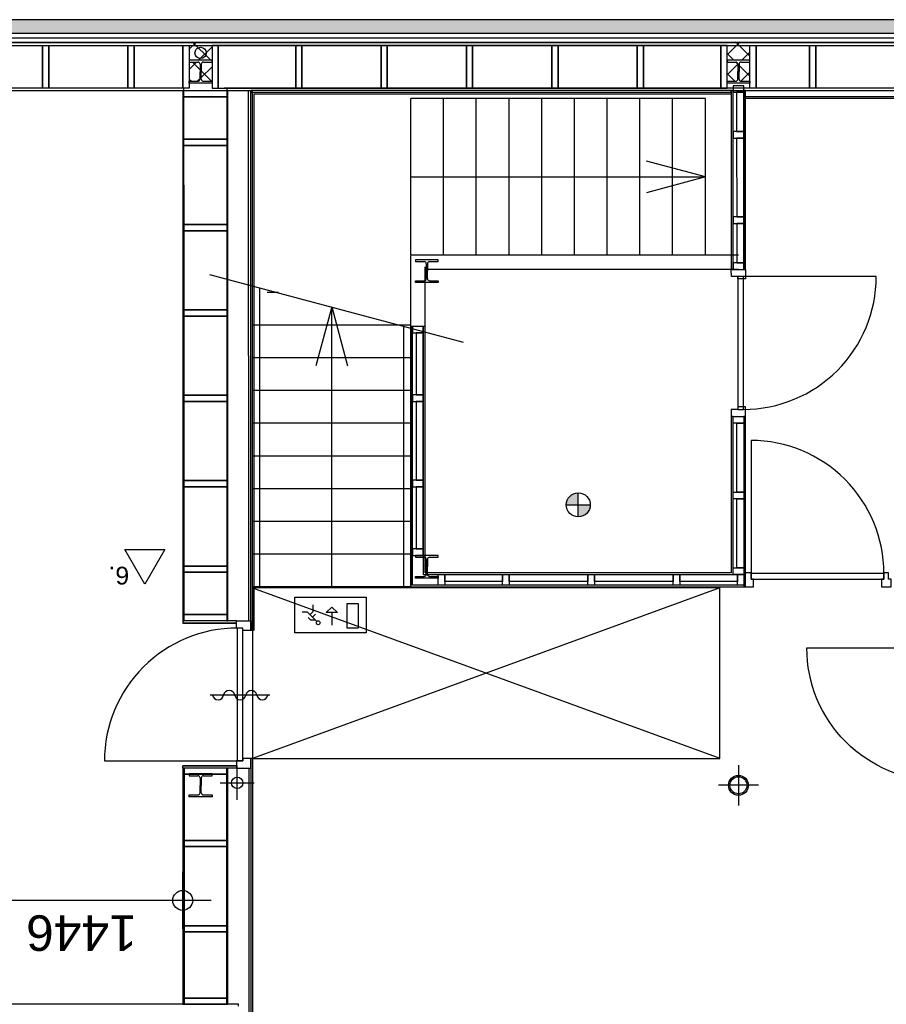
# Model space of a CAD drawing. Header units: metres. Extents: x 69472 to 71247, y 407524 to 411041.
# Tile 9 of 18: x 70307 to 70313, y 409277 to 409284. Entities that reach past the tile are written whole.
import ezdxf

# ---------------------------------------------------------------- set-up
doc = ezdxf.new("R2010")
doc.units = ezdxf.units.M
doc.layers.add('N-GEBOUW', color=251, linetype='Continuous')
doc.styles.add('AA arial 2.5', font='arial.ttf', dxfattribs={"height": 2.5})
doc.styles.add('AA_Arial', font='arial.ttf')

# ---------------------------------------------------------------- blocks, each defined once
blk = doc.blocks.new('HOUT_67x100 ZS')
at = {"color": 0}
blk.add_lwpolyline([(0, 100), (-67, 100), (-67, 45), (-50, 45), (-50, 0), (0, 0)], close=True, dxfattribs=at)
blk = doc.blocks.new('HOUT_67x100 TS')
at = {"color": 0}
blk.add_lwpolyline([(-33.5, 45), (-33.5, 100), (33.5, 100), (33.5, 45), (16.5, 45), (16.5, 0), (-16.5, 0), (-16.5, 45), (-33.5, 45)], dxfattribs=at)
blk = doc.blocks.new('AA_Draairichting-enkel')
at = {"color": 0, "linetype": 'ByBlock', "lineweight": -2}
blk.add_lwpolyline([(1, 0, 0.414214), (0, 1), (0, 0)], format="xyb", dxfattribs=at)

msp = doc.modelspace()

# ---------------------------------------------------------------- hatches: boundary and pattern name
at = {"layer": 'N-GEBOUW', "lineweight": -2}
msp.add_hatch(color=256, dxfattribs=at).paths.add_polyline_path([(70296.2666, 409283.918), (70296.3616, 409283.823), (70313.5351, 409283.8236), (70313.5351, 409283.9186)], flags=0)
h = msp.add_hatch(color=256, dxfattribs=at)
h.paths.add_polyline_path([(70310.846, 409280.5094), (70310.7616, 409280.5094, -0.414214), (70310.846, 409280.5938)])
h.paths.add_polyline_path([(70310.846, 409280.4251), (70310.846, 409280.5094), (70310.9304, 409280.5094, -0.414214)])

# ---------------------------------------------------------------- linework, layer by layer
for p, q in [((70313.5351, 409283.9186), (70296.2666, 409283.918)), ((70296.3616, 409283.823), (70313.5351, 409283.8236)), ((70308.0656, 409283.7884), (70296.3966, 409283.788)), ((70308.0656, 409283.7584), (70296.4266, 409283.758)), ((70296.4266, 409283.758), (70308.0656, 409283.7584)), ((70311.9716, 409283.7886), (70308.0656, 409283.7884)), ((70311.9716, 409283.7586), (70308.0656, 409283.7584)), ((70308.0656, 409283.7584), (70311.9716, 409283.7586)), ((70308.1646, 409283.7634), (70308.1116, 409283.7104)), ((70308.1327, 409283.7634), (70308.2627, 409283.6334)), ((70311.9511, 409283.7636), (70311.9716, 409283.743)), ((70313.5351, 409283.7886), (70311.9716, 409283.7886)), ((70311.983, 409283.7636), (70311.9716, 409283.7522)), ((70313.5351, 409283.7586), (70311.9716, 409283.7586)), ((70311.9716, 409283.7586), (70313.5351, 409283.7586)), ((70296.4486, 409283.736), (70308.0656, 409283.7364)), ((70306.5236, 409283.7364), (70307.0796, 409283.7364)), ((70307.0796, 409283.7364), (70307.0796, 409283.4364)), ((70307.0796, 409283.4364), (70307.0796, 409283.7364)), ((70307.0796, 409283.7364), (70307.1236, 409283.7364)), ((70307.1236, 409283.4364), (70307.1236, 409283.7364)), ((70307.1236, 409283.7364), (70307.6796, 409283.7364)), ((70307.1236, 409283.7364), (70307.1236, 409283.4364)), ((70307.6796, 409283.7364), (70307.6796, 409283.4364)), ((70307.6796, 409283.4364), (70307.6796, 409283.7364)), ((70307.6796, 409283.7364), (70307.7236, 409283.7364)), ((70307.7236, 409283.4364), (70307.7236, 409283.7364)), ((70307.7236, 409283.7364), (70308.0676, 409283.7364)), ((70307.7236, 409283.7364), (70307.7236, 409283.4364)), ((70308.0656, 409283.7364), (70311.9716, 409283.7366)), ((70308.0676, 409283.7364), (70308.0676, 409283.4364)), ((70308.0676, 409283.4364), (70308.0676, 409283.7364)), ((70308.0676, 409283.7364), (70308.1116, 409283.7364)), ((70308.1116, 409283.7364), (70308.1116, 409283.4364)), ((70308.2716, 409283.729), (70308.176, 409283.6334)), ((70308.3156, 409283.7364), (70308.2716, 409283.7364)), ((70308.2716, 409283.7364), (70308.2716, 409283.4364)), ((70308.8596, 409283.7365), (70308.3156, 409283.7364)), ((70308.3156, 409283.7364), (70308.3156, 409283.4364)), ((70308.3156, 409283.4364), (70308.3156, 409283.7364)), ((70308.8596, 409283.4365), (70308.8596, 409283.7365)), ((70308.9036, 409283.7365), (70308.8596, 409283.7365)), ((70308.8596, 409283.7365), (70308.8596, 409283.4365)), ((70309.4596, 409283.7365), (70308.9036, 409283.7365)), ((70308.9036, 409283.7365), (70308.9036, 409283.4365)), ((70308.9036, 409283.4365), (70308.9036, 409283.7365)), ((70309.4596, 409283.4365), (70309.4596, 409283.7365)), ((70309.5036, 409283.7365), (70309.4596, 409283.7365)), ((70309.4596, 409283.7365), (70309.4596, 409283.4365)), ((70310.0596, 409283.7365), (70309.5036, 409283.7365)), ((70309.5036, 409283.7365), (70309.5036, 409283.4365)), ((70309.5036, 409283.4365), (70309.5036, 409283.7365)), ((70310.0596, 409283.4365), (70310.0596, 409283.7365)), ((70310.1036, 409283.7365), (70310.0596, 409283.7365)), ((70310.0596, 409283.7365), (70310.0596, 409283.4365)), ((70310.6596, 409283.7365), (70310.1036, 409283.7365)), ((70310.1036, 409283.7365), (70310.1036, 409283.4365)), ((70310.1036, 409283.4365), (70310.1036, 409283.7365)), ((70310.6596, 409283.4365), (70310.6596, 409283.7365)), ((70310.7036, 409283.7365), (70310.6596, 409283.7365)), ((70310.6596, 409283.7365), (70310.6596, 409283.4365)), ((70311.2596, 409283.7365), (70310.7036, 409283.7365)), ((70310.7036, 409283.7365), (70310.7036, 409283.4365)), ((70310.7036, 409283.4365), (70310.7036, 409283.7365)), ((70311.2596, 409283.4365), (70311.2596, 409283.7365)), ((70311.3036, 409283.7365), (70311.2596, 409283.7365)), ((70311.2596, 409283.7365), (70311.2596, 409283.4365)), ((70311.8476, 409283.7366), (70311.3036, 409283.7365)), ((70311.3036, 409283.7365), (70311.3036, 409283.4365)), ((70311.3036, 409283.4365), (70311.3036, 409283.7365)), ((70311.8476, 409283.4366), (70311.8476, 409283.7366)), ((70311.8916, 409283.7366), (70311.8476, 409283.7366)), ((70311.8476, 409283.7366), (70311.8476, 409283.4366)), ((70311.9716, 409283.7522), (70311.8916, 409283.6722)), ((70311.8916, 409283.4366), (70311.8916, 409283.7366)), ((70311.9716, 409283.743), (70312.0516, 409283.663)), ((70311.9716, 409283.7366), (70313.5351, 409283.7366)), ((70312.0516, 409283.6908), (70311.9944, 409283.6336)), ((70312.0516, 409283.4366), (70312.0516, 409283.7366)), ((70312.0516, 409283.7366), (70312.0956, 409283.7366)), ((70312.0956, 409283.4366), (70312.0956, 409283.7366)), ((70312.0956, 409283.7366), (70312.4714, 409283.7366)), ((70312.0956, 409283.7366), (70312.0956, 409283.4366)), ((70312.4714, 409283.7366), (70312.4714, 409283.4366)), ((70312.4714, 409283.4366), (70312.4714, 409283.7366)), ((70312.4714, 409283.7366), (70312.5154, 409283.7366)), ((70312.5154, 409283.4366), (70312.5154, 409283.7366)), ((70312.5154, 409283.7366), (70313.0714, 409283.7366)), ((70312.5154, 409283.7366), (70312.5154, 409283.4366)), ((70308.1116, 409283.6431), (70308.1213, 409283.6334)), ((70308.2716, 409283.6334), (70308.1116, 409283.6334)), ((70308.1116, 409283.6334), (70308.1116, 409283.6204)), ((70308.163, 409283.6204), (70308.1116, 409283.569)), ((70308.1116, 409283.6204), (70308.1726, 409283.6204)), ((70308.1343, 409283.6204), (70308.1876, 409283.5671)), ((70308.2106, 409283.6204), (70308.2716, 409283.6204)), ((70308.2716, 409283.6204), (70308.2716, 409283.6334)), ((70311.8916, 409283.6816), (70311.9396, 409283.6336)), ((70312.0516, 409283.6336), (70311.8916, 409283.6336)), ((70311.8916, 409283.6336), (70311.8916, 409283.6206)), ((70311.8916, 409283.6206), (70311.9526, 409283.6206)), ((70311.9526, 409283.6206), (70311.9676, 409283.6056)), ((70311.9906, 409283.6206), (70312.0516, 409283.6206)), ((70312.0516, 409283.6206), (70312.0516, 409283.6336)), ((70308.1876, 409283.6054), (70308.1876, 409283.5534)), ((70308.1876, 409283.5014), (70308.1876, 409283.5534)), ((70308.1956, 409283.6054), (70308.1956, 409283.5534)), ((70308.2716, 409283.5876), (70308.1956, 409283.5116)), ((70308.1956, 409283.5591), (70308.2683, 409283.4864)), ((70308.1956, 409283.5014), (70308.1956, 409283.5534)), ((70311.9676, 409283.6067), (70311.8916, 409283.5308)), ((70311.9676, 409283.6056), (70311.9676, 409283.5536)), ((70311.9676, 409283.5016), (70311.9676, 409283.5536)), ((70311.9756, 409283.6056), (70311.9756, 409283.5536)), ((70311.9756, 409283.5976), (70312.0516, 409283.5216)), ((70311.9756, 409283.5016), (70311.9756, 409283.5536)), ((70308.1116, 409283.5017), (70308.1269, 409283.4864)), ((70308.1116, 409283.4734), (70308.1116, 409283.4864)), ((70308.1116, 409283.4864), (70308.1726, 409283.4864)), ((70308.1876, 409283.5036), (70308.1705, 409283.4864)), ((70308.2106, 409283.4864), (70308.2716, 409283.4864)), ((70308.2716, 409283.4864), (70308.2716, 409283.4734)), ((70311.8916, 409283.5402), (70311.9452, 409283.4866)), ((70311.8916, 409283.4736), (70311.8916, 409283.4866)), ((70311.8916, 409283.4866), (70311.9526, 409283.4866)), ((70312.0516, 409283.5494), (70311.9889, 409283.4867)), ((70311.9906, 409283.4866), (70312.0516, 409283.4866)), ((70312.0516, 409283.4866), (70312.0516, 409283.4736)), ((70308.0746, 409283.4364), (70296.7486, 409283.436)), ((70296.7636, 409283.421), (70308.0656, 409283.4214)), ((70307.0796, 409283.4364), (70306.5236, 409283.4364)), ((70307.1236, 409283.4364), (70307.0796, 409283.4364)), ((70307.6796, 409283.4364), (70307.1236, 409283.4364)), ((70307.7236, 409283.4364), (70307.6796, 409283.4364)), ((70308.0676, 409283.4364), (70307.7236, 409283.4364)), ((70308.0656, 409283.4214), (70308.0658, 409279.6939)), ((70308.1116, 409283.4364), (70308.0676, 409283.4364)), ((70308.0748, 409279.6939), (70308.0746, 409283.4364)), ((70308.0746, 409283.3774), (70308.0746, 409283.4214)), ((70308.0746, 409283.4214), (70308.3746, 409283.4214)), ((70308.2716, 409283.4734), (70308.1116, 409283.4734)), ((70308.2716, 409283.4364), (70308.3156, 409283.4364)), ((70308.3156, 409283.4364), (70308.8596, 409283.4365)), ((70309.5666, 409283.437), (70308.3566, 409283.4369)), ((70311.9716, 409283.4366), (70308.3746, 409283.4364)), ((70308.3746, 409283.4364), (70308.3748, 409279.6939)), ((70308.3746, 409283.4214), (70308.3746, 409283.3774)), ((70308.3836, 409283.4214), (70311.9716, 409283.4216)), ((70308.3838, 409279.6939), (70308.3836, 409283.4214)), ((70308.5293, 409279.6939), (70308.5291, 409283.4214)), ((70311.9216, 409283.4216), (70308.5441, 409283.4214)), ((70308.5443, 409279.6269), (70308.5441, 409283.4214)), ((70308.5441, 409283.4214), (70308.5441, 409283.4064)), ((70308.5568, 409279.6269), (70308.5567, 409283.4214)), ((70308.8596, 409283.4365), (70308.9036, 409283.4365)), ((70308.9036, 409283.4365), (70309.4596, 409283.4365)), ((70309.4596, 409283.4365), (70309.5036, 409283.4365)), ((70309.5036, 409283.4365), (70310.0596, 409283.4365)), ((70310.0596, 409283.4365), (70310.1036, 409283.4365)), ((70310.1036, 409283.4365), (70310.6596, 409283.4365)), ((70310.6596, 409283.4365), (70310.7036, 409283.4365)), ((70310.7036, 409283.4365), (70311.2596, 409283.4365)), ((70311.2596, 409283.4365), (70311.3036, 409283.4365)), ((70311.3036, 409283.4365), (70311.8476, 409283.4366)), ((70311.8476, 409283.4366), (70311.8916, 409283.4366)), ((70312.0516, 409283.4736), (70311.8916, 409283.4736)), ((70311.9341, 409283.4216), (70311.9216, 409283.4216)), ((70311.9216, 409283.4216), (70311.9217, 409282.1641)), ((70311.9216, 409283.4066), (70311.9216, 409283.4216)), ((70312.0091, 409283.4546), (70311.9341, 409283.4546)), ((70311.9341, 409283.4546), (70311.9341, 409283.4086)), ((70311.9342, 409282.1641), (70311.9341, 409283.4216)), ((70313.5351, 409283.4366), (70311.9716, 409283.4366)), ((70311.9716, 409283.4216), (70313.5351, 409283.4216)), ((70312.0091, 409283.4086), (70312.0091, 409283.4546)), ((70312.0216, 409283.4216), (70312.0091, 409283.4216)), ((70312.0091, 409283.4216), (70312.0092, 409282.1641)), ((70312.0217, 409282.1641), (70312.0216, 409283.4216)), ((70312.0956, 409283.4366), (70312.0516, 409283.4366)), ((70312.4714, 409283.4366), (70312.0956, 409283.4366)), ((70312.5154, 409283.4366), (70312.4714, 409283.4366)), ((70313.0714, 409283.4366), (70312.5154, 409283.4366)), ((70308.0746, 409283.0797), (70308.0746, 409283.3774)), ((70308.0746, 409283.3774), (70308.3746, 409283.3774)), ((70308.3746, 409283.3774), (70308.0746, 409283.3774)), ((70308.3746, 409283.3774), (70308.3746, 409283.0797)), ((70308.5441, 409283.4064), (70311.9216, 409283.4066)), ((70308.5667, 409283.3964), (70311.9216, 409283.3966)), ((70308.5668, 409279.6269), (70308.5667, 409283.3964)), ((70311.7391, 409283.3641), (70309.6691, 409283.364)), ((70309.6692, 409282.264), (70309.6691, 409283.364)), ((70309.8992, 409282.264), (70309.8991, 409283.364)), ((70310.1292, 409282.264), (70310.1291, 409283.364)), ((70310.3592, 409282.264), (70310.3591, 409283.364)), ((70310.5892, 409282.264), (70310.5891, 409283.364)), ((70310.8192, 409282.264), (70310.8191, 409283.364)), ((70311.0492, 409282.264), (70311.0491, 409283.364)), ((70311.2792, 409282.264), (70311.2791, 409283.364)), ((70311.5092, 409282.2641), (70311.5091, 409283.3641)), ((70311.5092, 409282.2641), (70311.5091, 409283.3641)), ((70311.7392, 409282.2641), (70311.7391, 409283.3641)), ((70311.9341, 409283.4086), (70312.0091, 409283.4086)), ((70312.0091, 409283.4086), (70311.9591, 409283.4086)), ((70311.9591, 409283.4086), (70311.9591, 409283.1323)), ((70312.0091, 409283.1323), (70312.0091, 409283.4086)), ((70313.5351, 409283.3776), (70312.0216, 409283.3776)), ((70313.5351, 409283.3651), (70312.0216, 409283.3651)), ((70308.3746, 409283.0797), (70308.0746, 409283.0797)), ((70308.0746, 409283.0357), (70308.0746, 409283.0797)), ((70308.0746, 409283.0797), (70308.3746, 409283.0797)), ((70308.3746, 409283.0797), (70308.3746, 409283.0357)), ((70312.0091, 409283.1323), (70311.9341, 409283.1323)), ((70311.9341, 409283.1323), (70311.9341, 409283.0863)), ((70311.9341, 409283.0863), (70312.0091, 409283.0863)), ((70311.9591, 409283.1323), (70312.0091, 409283.1323)), ((70312.0091, 409283.0863), (70311.9591, 409283.0863)), ((70311.9591, 409283.0863), (70311.9592, 409282.5323)), ((70312.0091, 409283.0863), (70312.0091, 409283.1323)), ((70312.0092, 409282.5323), (70312.0091, 409283.0863)), ((70308.0747, 409282.4797), (70308.0746, 409283.0357)), ((70308.0746, 409283.0357), (70308.3746, 409283.0357)), ((70308.3746, 409283.0357), (70308.0746, 409283.0357)), ((70308.3746, 409283.0357), (70308.3747, 409282.4797)), ((70311.7391, 409282.8141), (70311.3249, 409282.925)), ((70309.6691, 409282.814), (70311.7391, 409282.8141)), ((70311.7391, 409282.8141), (70311.3249, 409282.7031)), ((70312.0092, 409282.5323), (70311.9342, 409282.5323)), ((70311.9342, 409282.5323), (70311.9342, 409282.4863)), ((70311.9592, 409282.5323), (70312.0092, 409282.5323)), ((70312.0092, 409282.4863), (70312.0092, 409282.5323)), ((70308.3747, 409282.4797), (70308.0747, 409282.4797)), ((70308.0747, 409282.4357), (70308.0747, 409282.4797)), ((70308.0747, 409282.4797), (70308.3747, 409282.4797)), ((70308.3747, 409282.4797), (70308.3747, 409282.4357)), ((70311.9342, 409282.4863), (70312.0092, 409282.4863)), ((70312.0092, 409282.4863), (70311.9592, 409282.4863)), ((70311.9592, 409282.4863), (70311.9592, 409282.2101)), ((70312.0092, 409282.2101), (70312.0092, 409282.4863)), ((70308.0747, 409281.8797), (70308.0747, 409282.4357)), ((70308.0747, 409282.4357), (70308.3747, 409282.4357)), ((70308.3747, 409282.4357), (70308.0747, 409282.4357)), ((70308.3747, 409282.4357), (70308.3747, 409281.8797)), ((70311.9717, 409282.2641), (70309.6692, 409282.264)), ((70309.6692, 409281.7725), (70309.6692, 409282.2592)), ((70309.8617, 409282.2315), (70309.7017, 409282.2315)), ((70309.7017, 409282.2315), (70309.7017, 409282.2185)), ((70309.7017, 409282.2185), (70309.7627, 409282.2185)), ((70309.7692, 409281.7637), (70309.7692, 409282.1811)), ((70309.7777, 409282.2035), (70309.7777, 409282.1515)), ((70309.7857, 409282.2035), (70309.7857, 409282.1515)), ((70309.8007, 409282.2185), (70309.8617, 409282.2185)), ((70309.8617, 409282.2185), (70309.8617, 409282.2315)), ((70312.0092, 409282.2101), (70311.9342, 409282.2101)), ((70311.9342, 409282.2101), (70311.9342, 409282.1641)), ((70311.9592, 409282.2101), (70312.0092, 409282.2101)), ((70312.0092, 409282.1641), (70312.0092, 409282.2101)), ((70308.2546, 409282.1281), (70310.0364, 409281.6532)), ((70311.9717, 409282.1641), (70309.7692, 409282.164)), ((70309.7777, 409282.0995), (70309.7777, 409282.1515)), ((70309.7857, 409282.0995), (70309.7857, 409282.1515)), ((70311.9217, 409282.1641), (70311.9342, 409282.1641)), ((70311.9342, 409282.1641), (70312.0092, 409282.1641)), ((70312.0092, 409282.1641), (70312.0217, 409282.1641)), ((70308.5567, 409279.9324), (70308.5567, 409282.0512)), ((70308.6068, 409279.9322), (70308.6067, 409282.0342)), ((70309.7017, 409282.0715), (70309.7017, 409282.0845)), ((70309.7017, 409282.0845), (70309.7627, 409282.0845)), ((70309.8617, 409282.0715), (70309.7017, 409282.0715)), ((70309.8007, 409282.0845), (70309.8617, 409282.0845)), ((70309.8617, 409282.0845), (70309.8617, 409282.0715)), ((70308.7388, 409282.0025), (70308.6592, 409282.0025)), ((70309.1129, 409281.9006), (70309.002, 409281.4863)), ((70309.113, 409279.9325), (70309.1129, 409281.9006)), ((70309.1129, 409281.9006), (70309.2239, 409281.4863)), ((70308.3747, 409281.8797), (70308.0747, 409281.8797)), ((70308.0747, 409281.8357), (70308.0747, 409281.8797)), ((70308.0747, 409281.8797), (70308.3747, 409281.8797)), ((70308.0747, 409281.2797), (70308.0747, 409281.8357)), ((70308.0747, 409281.8357), (70308.3747, 409281.8357)), ((70308.3747, 409281.8357), (70308.0747, 409281.8357)), ((70308.3747, 409281.8797), (70308.3747, 409281.8357)), ((70308.3747, 409281.8357), (70308.3747, 409281.2797)), ((70309.6692, 409281.7725), (70308.5567, 409281.7724)), ((70309.6192, 409279.9323), (70309.6191, 409281.7644)), ((70309.6692, 409279.9325), (70309.6692, 409281.7773)), ((70309.6817, 409281.7637), (70309.6692, 409281.7637)), ((70309.6692, 409281.7637), (70309.6692, 409279.9325)), ((70309.7567, 409281.7637), (70309.6817, 409281.7637)), ((70309.6817, 409281.7637), (70309.6817, 409281.7177)), ((70309.6817, 409279.945), (70309.6817, 409281.7637)), ((70309.7567, 409281.7177), (70309.7567, 409281.7637)), ((70309.7692, 409281.7637), (70309.7567, 409281.7637)), ((70309.7567, 409281.7637), (70309.7567, 409280.02)), ((70309.7692, 409280.0325), (70309.7692, 409281.7637)), ((70309.6817, 409281.7177), (70309.7567, 409281.7177)), ((70309.7567, 409281.7177), (70309.7067, 409281.7177)), ((70309.7067, 409281.7177), (70309.7067, 409281.2819)), ((70309.7567, 409281.2819), (70309.7567, 409281.7177)), ((70309.6692, 409281.5425), (70308.5567, 409281.5424)), ((70308.3747, 409281.2797), (70308.0747, 409281.2797)), ((70308.0747, 409281.2357), (70308.0747, 409281.2797)), ((70308.0747, 409281.2797), (70308.3747, 409281.2797)), ((70308.3747, 409281.2797), (70308.3747, 409281.2357)), ((70309.6692, 409281.3125), (70308.5567, 409281.3124)), ((70309.7567, 409281.2819), (70309.6817, 409281.2819)), ((70309.6817, 409281.2819), (70309.6817, 409281.2359)), ((70309.7067, 409281.2819), (70309.7567, 409281.2819)), ((70309.7567, 409281.2359), (70309.7567, 409281.2819)), ((70308.0747, 409280.6797), (70308.0747, 409281.2357)), ((70308.0747, 409281.2357), (70308.3747, 409281.2357)), ((70308.3747, 409281.2357), (70308.0747, 409281.2357)), ((70308.3747, 409281.2357), (70308.3747, 409280.6797)), ((70309.6817, 409281.2359), (70309.7567, 409281.2359)), ((70309.7567, 409281.2359), (70309.7067, 409281.2359)), ((70309.7067, 409281.2359), (70309.7067, 409280.6819)), ((70309.7567, 409280.6819), (70309.7567, 409281.2359)), ((70311.9342, 409281.1301), (70311.9217, 409281.1301)), ((70311.9217, 409281.1301), (70311.9217, 409280.0326)), ((70311.9342, 409281.0841), (70311.9342, 409281.1301)), ((70311.9342, 409281.1301), (70312.0092, 409281.1301)), ((70311.9342, 409280.0201), (70311.9342, 409281.1301)), ((70312.0092, 409281.1301), (70312.0092, 409281.0841)), ((70312.0217, 409281.1301), (70312.0092, 409281.1301)), ((70312.0092, 409281.1301), (70312.0092, 409279.9451)), ((70312.0217, 409279.9326), (70312.0217, 409281.1301)), ((70309.6692, 409281.0825), (70308.5567, 409281.0824)), ((70312.0092, 409281.0841), (70311.9342, 409281.0841)), ((70311.9592, 409280.5981), (70311.9592, 409281.0841)), ((70311.9592, 409281.0841), (70312.0092, 409281.0841)), ((70312.0092, 409281.0841), (70312.0092, 409280.5981)), ((70309.6692, 409280.8525), (70308.5567, 409280.8524)), ((70308.3747, 409280.6797), (70308.0747, 409280.6797)), ((70308.0747, 409280.6357), (70308.0747, 409280.6797)), ((70308.0747, 409280.6797), (70308.3747, 409280.6797)), ((70308.3747, 409280.6797), (70308.3747, 409280.6357)), ((70309.7567, 409280.6819), (70309.6817, 409280.6819)), ((70309.6817, 409280.6819), (70309.6817, 409280.6359)), ((70309.7067, 409280.6819), (70309.7567, 409280.6819)), ((70309.7567, 409280.6359), (70309.7567, 409280.6819)), ((70308.0747, 409280.0797), (70308.0747, 409280.6357)), ((70308.0747, 409280.6357), (70308.3747, 409280.6357)), ((70308.3747, 409280.6357), (70308.0747, 409280.6357)), ((70308.3747, 409280.6357), (70308.3747, 409280.0797)), ((70309.6692, 409280.6225), (70308.5567, 409280.6224)), ((70309.6817, 409280.6359), (70309.7567, 409280.6359)), ((70309.7567, 409280.6359), (70309.7067, 409280.6359)), ((70309.7067, 409280.6359), (70309.7067, 409280.2)), ((70309.7567, 409280.2), (70309.7567, 409280.6359)), ((70310.846, 409280.4251), (70310.846, 409280.5938)), ((70311.9342, 409280.5521), (70311.9342, 409280.5981)), ((70311.9342, 409280.5981), (70312.0092, 409280.5981)), ((70312.0092, 409280.5981), (70311.9592, 409280.5981)), ((70312.0092, 409280.5981), (70312.0092, 409280.5521)), ((70310.7616, 409280.5094), (70310.9304, 409280.5094)), ((70312.0092, 409280.5521), (70311.9342, 409280.5521)), ((70311.9592, 409280.0661), (70311.9592, 409280.5521)), ((70311.9592, 409280.5521), (70312.0092, 409280.5521)), ((70312.0092, 409280.5521), (70312.0092, 409280.0661)), ((70309.6692, 409280.3925), (70308.5567, 409280.3924)), ((70307.6599, 409280.1964), (70307.941, 409280.1964)), ((70307.8004, 409279.953), (70307.6599, 409280.1964)), ((70307.941, 409280.1964), (70307.8004, 409279.953)), ((70309.6692, 409280.1625), (70308.5567, 409280.1624)), ((70309.7567, 409280.2), (70309.6817, 409280.2)), ((70309.6817, 409280.2), (70309.6817, 409280.154)), ((70309.7067, 409280.2), (70309.7567, 409280.2)), ((70309.7567, 409280.154), (70309.7567, 409280.2)), ((70309.6817, 409280.154), (70309.7567, 409280.154)), ((70309.8617, 409280.154), (70309.7017, 409280.154)), ((70309.7017, 409280.154), (70309.7017, 409280.141)), ((70309.7017, 409280.141), (70309.7627, 409280.141)), ((70309.7777, 409280.126), (70309.7777, 409280.074)), ((70309.7857, 409280.126), (70309.7857, 409280.074)), ((70309.8007, 409280.141), (70309.8617, 409280.141)), ((70309.8617, 409280.141), (70309.8617, 409280.154)), ((70308.3747, 409280.0797), (70308.0747, 409280.0797)), ((70308.0747, 409280.0357), (70308.0747, 409280.0797)), ((70308.0747, 409280.0797), (70308.3747, 409280.0797)), ((70308.0748, 409279.7379), (70308.0747, 409280.0357)), ((70308.0747, 409280.0357), (70308.3747, 409280.0357)), ((70308.3747, 409280.0357), (70308.0747, 409280.0357)), ((70308.3747, 409280.0797), (70308.3747, 409280.0357)), ((70308.3747, 409280.0357), (70308.3748, 409279.7379)), ((70311.9217, 409280.0326), (70309.7692, 409280.0325)), ((70309.7777, 409280.022), (70309.7777, 409280.074)), ((70309.7857, 409280.022), (70309.7857, 409280.074)), ((70311.9342, 409280.0201), (70311.9342, 409280.0661)), ((70311.9342, 409280.0661), (70312.0092, 409280.0661)), ((70312.0092, 409280.0661), (70311.9592, 409280.0661)), ((70312.0092, 409280.0661), (70312.0092, 409280.0201)), ((70309.7017, 409279.994), (70309.7017, 409280.007)), ((70309.7017, 409280.007), (70309.7627, 409280.007)), ((70309.8617, 409279.994), (70309.7017, 409279.994)), ((70309.7567, 409280.02), (70311.9342, 409280.0201)), ((70309.8007, 409280.007), (70309.8617, 409280.007)), ((70309.8617, 409280.02), (70309.9077, 409280.02)), ((70309.8617, 409279.945), (70309.8617, 409280.02)), ((70309.8617, 409280.007), (70309.8617, 409279.994)), ((70309.9077, 409280.02), (70310.3131, 409280.02)), ((70309.9077, 409279.97), (70309.9077, 409280.02)), ((70309.9077, 409280.02), (70309.9077, 409279.945)), ((70310.3131, 409279.97), (70309.9077, 409279.97)), ((70310.3131, 409280.02), (70310.3131, 409279.97)), ((70310.3131, 409280.02), (70310.3591, 409280.02)), ((70310.3131, 409279.945), (70310.3131, 409280.02)), ((70310.3591, 409280.02), (70310.9131, 409280.02)), ((70310.3591, 409279.97), (70310.3591, 409280.02)), ((70310.3591, 409280.02), (70310.3591, 409279.945)), ((70310.9131, 409279.97), (70310.3591, 409279.97)), ((70310.9131, 409280.02), (70310.9131, 409279.97)), ((70310.9131, 409280.02), (70310.9591, 409280.02)), ((70310.9131, 409279.945), (70310.9131, 409280.02)), ((70310.9591, 409280.02), (70311.5131, 409280.0201)), ((70310.9591, 409279.97), (70310.9591, 409280.02)), ((70310.9591, 409280.02), (70310.9591, 409279.945)), ((70311.5131, 409279.9701), (70310.9591, 409279.97)), ((70311.5131, 409280.0201), (70311.5131, 409279.9701)), ((70311.5131, 409280.0201), (70311.5591, 409280.0201)), ((70311.5131, 409279.9451), (70311.5131, 409280.0201)), ((70311.5591, 409280.0201), (70311.9645, 409280.0201)), ((70311.5591, 409279.9701), (70311.5591, 409280.0201)), ((70311.5591, 409280.0201), (70311.5591, 409279.9451)), ((70311.9645, 409279.9701), (70311.5591, 409279.9701)), ((70312.0092, 409280.0201), (70311.9342, 409280.0201)), ((70311.9645, 409280.0201), (70311.9645, 409279.9701)), ((70311.9645, 409280.0201), (70312.0105, 409280.0201)), ((70311.9645, 409279.9451), (70311.9645, 409280.0201)), ((70312.0105, 409280.0201), (70312.0105, 409279.9451)), ((70309.6692, 409279.9325), (70308.5567, 409279.9324)), ((70311.8412, 409279.9271), (70308.5567, 409279.9269)), ((70308.5567, 409279.9269), (70308.5568, 409278.7269)), ((70308.5567, 409279.9269), (70311.8413, 409278.7291)), ((70311.8412, 409279.9271), (70308.5568, 409278.7269)), ((70309.6692, 409279.9325), (70312.0217, 409279.9326)), ((70312.0092, 409279.9451), (70309.6817, 409279.945)), ((70309.9077, 409279.945), (70309.8617, 409279.945)), ((70310.3591, 409279.945), (70310.3131, 409279.945)), ((70310.9591, 409279.945), (70310.9131, 409279.945)), ((70311.5591, 409279.9451), (70311.5131, 409279.9451)), ((70311.8413, 409278.7271), (70311.8412, 409279.9271)), ((70312.0105, 409279.9451), (70311.9645, 409279.9451)), ((70308.8544, 409279.6096), (70308.8544, 409279.8596)), ((70308.8544, 409279.8596), (70309.3544, 409279.8596)), ((70309.2205, 409279.8153), (70309.2986, 409279.8153)), ((70309.2205, 409279.6435), (70309.2205, 409279.8153)), ((70309.2986, 409279.8153), (70309.2986, 409279.6435)), ((70309.3544, 409279.8596), (70309.3544, 409279.6096)), ((70308.9056, 409279.7573), (70308.9413, 409279.7573)), ((70308.9413, 409279.7573), (70309.0082, 409279.6904)), ((70308.9606, 409279.738), (70308.9825, 409279.7599)), ((70308.9825, 409279.7599), (70308.9825, 409279.8063)), ((70309.0748, 409279.7518), (70309.113, 409279.7909)), ((70309.1529, 409279.7518), (70309.0748, 409279.7518)), ((70309.113, 409279.7909), (70309.1529, 409279.7518)), ((70309.113, 409279.7518), (70309.113, 409279.663)), ((70308.0658, 409279.6939), (70308.0748, 409279.6939)), ((70308.4443, 409279.6939), (70308.0658, 409279.6939)), ((70308.4443, 409279.6939), (70308.0658, 409279.6939)), ((70308.0658, 409279.6939), (70308.0658, 409279.6789)), ((70308.4443, 409279.6789), (70308.0658, 409279.6789)), ((70308.0658, 409279.6789), (70308.4443, 409279.6789)), ((70308.3748, 409279.7379), (70308.0748, 409279.7379)), ((70308.0748, 409279.6939), (70308.0748, 409279.7379)), ((70308.0748, 409279.7379), (70308.3748, 409279.7379)), ((70308.3748, 409279.6939), (70308.0748, 409279.6939)), ((70308.3748, 409279.7379), (70308.3748, 409279.6939)), ((70308.3748, 409279.6939), (70308.3838, 409279.6939)), ((70308.4443, 409279.6789), (70308.4443, 409279.6939)), ((70308.9656, 409279.7001), (70308.9468, 409279.719)), ((70308.9985, 409279.7001), (70308.9656, 409279.7001)), ((70308.9782, 409279.7204), (70308.9988, 409279.741)), ((70308.5568, 409279.6269), (70308.5443, 409279.6269)), ((70309.3544, 409279.6096), (70308.8544, 409279.6096)), ((70309.2986, 409279.6435), (70309.2205, 409279.6435)), ((70308.6779, 409279.1726), (70308.2579, 409279.1726)), ((70308.5568, 409278.7269), (70308.5442, 409278.7269)), ((70308.5443, 409278.7269), (70308.5444, 409276.8024)), ((70308.5568, 409278.7269), (70311.8413, 409278.7271)), ((70308.5568, 409278.7269), (70308.5569, 409276.8024)), ((70308.4443, 409278.6749), (70308.0658, 409278.6749)), ((70308.0658, 409278.6599), (70308.0658, 409278.6749)), ((70308.0658, 409278.6749), (70308.4443, 409278.6749)), ((70308.0748, 409278.6599), (70308.0658, 409278.6599)), ((70308.0658, 409278.6599), (70308.0659, 409276.9999)), ((70308.4443, 409278.6599), (70308.0658, 409278.6599)), ((70308.4443, 409278.6599), (70308.0658, 409278.6599)), ((70308.3748, 409278.6599), (70308.0748, 409278.6599)), ((70308.0748, 409278.6599), (70308.0748, 409278.6159)), ((70308.0749, 409276.9999), (70308.0748, 409278.6599)), ((70308.3748, 409278.6159), (70308.3748, 409278.6599)), ((70308.3838, 409278.6599), (70308.3748, 409278.6599)), ((70308.3748, 409278.6599), (70308.3749, 409276.9999)), ((70308.3839, 409276.9999), (70308.3838, 409278.6599)), ((70308.4443, 409278.6749), (70308.4443, 409278.6599)), ((70308.4487, 409278.4366), (70308.4487, 409278.6744)), ((70308.5293, 409278.6599), (70308.5294, 409276.8024)), ((70311.9718, 409278.6792), (70311.9718, 409278.3979)), ((70308.3748, 409278.6159), (70308.0748, 409278.6159)), ((70308.0748, 409278.6159), (70308.0748, 409278.1519)), ((70308.0748, 409278.6159), (70308.3748, 409278.6159)), ((70308.2718, 409278.6184), (70308.1118, 409278.6184)), ((70308.1118, 409278.6184), (70308.1118, 409278.6054)), ((70308.1118, 409278.6054), (70308.1728, 409278.6054)), ((70308.1878, 409278.5904), (70308.1878, 409278.5384)), ((70308.1958, 409278.5904), (70308.1958, 409278.5384)), ((70308.2108, 409278.6054), (70308.2718, 409278.6054)), ((70308.2718, 409278.6054), (70308.2718, 409278.6184)), ((70308.3748, 409278.1519), (70308.3748, 409278.6159)), ((70308.1878, 409278.4864), (70308.1878, 409278.5384)), ((70308.1958, 409278.4864), (70308.1958, 409278.5384)), ((70308.3298, 409278.5555), (70308.5676, 409278.5555)), ((70312.1124, 409278.5386), (70311.8312, 409278.5386)), ((70308.1118, 409278.4584), (70308.1118, 409278.4714)), ((70308.1118, 409278.4714), (70308.1728, 409278.4714)), ((70308.2718, 409278.4584), (70308.1118, 409278.4584)), ((70308.2108, 409278.4714), (70308.2718, 409278.4714)), ((70308.2718, 409278.4714), (70308.2718, 409278.4584)), ((70308.0748, 409278.1519), (70308.3748, 409278.1519)), ((70308.3748, 409278.1519), (70308.0748, 409278.1519)), ((70308.0748, 409278.1519), (70308.0748, 409278.1079)), ((70308.3748, 409278.1079), (70308.0748, 409278.1079)), ((70308.0748, 409278.1079), (70308.0748, 409277.5519)), ((70308.0748, 409278.1079), (70308.3748, 409278.1079)), ((70308.3748, 409278.1079), (70308.3748, 409278.1519)), ((70308.3748, 409277.5519), (70308.3748, 409278.1079)), ((70308.0658, 409277.53), (70308.0658, 409277.93)), ((70307.8658, 409277.73), (70306.8198, 409277.73)), ((70308.2658, 409277.73), (70307.8658, 409277.73)), ((70308.0748, 409277.5519), (70308.3748, 409277.5519)), ((70308.3748, 409277.5519), (70308.0748, 409277.5519)), ((70308.0748, 409277.5519), (70308.0748, 409277.5079)), ((70308.3748, 409277.5079), (70308.3748, 409277.5519)), ((70308.3748, 409277.5079), (70308.0748, 409277.5079)), ((70308.0748, 409277.5079), (70308.0749, 409277.0439)), ((70308.0748, 409277.5079), (70308.3748, 409277.5079)), ((70308.3749, 409277.0439), (70308.3748, 409277.5079)), ((70308.4572, 409276.9999), (70302.5169, 409276.9997)), ((70308.0659, 409276.9999), (70307.0649, 409276.9999)), ((70308.0659, 409276.9999), (70308.0749, 409276.9999)), ((70308.0749, 409277.0439), (70308.3749, 409277.0439)), ((70308.3749, 409277.0439), (70308.0749, 409277.0439)), ((70308.0749, 409277.0439), (70308.0749, 409276.9999)), ((70308.0749, 409276.9999), (70308.3749, 409276.9999)), ((70308.3749, 409276.9999), (70308.3749, 409277.0439)), ((70308.3749, 409276.9999), (70308.3839, 409276.9999)), ((70308.4572, 409276.9874), (70308.4572, 409276.9999))]:
    msp.add_line(p, q, dxfattribs=at)
for points in [[(70312.0067, 409282.1141), (70311.9667, 409282.1141), (70311.9667, 409281.1801), (70312.0067, 409281.1801)], [(70312.0605, 409280.0276), (70312.0605, 409279.9876), (70312.9945, 409279.9876), (70312.9945, 409280.0276)], [(70308.4493, 409278.7099), (70308.4893, 409278.7099), (70308.4893, 409279.6439), (70308.4493, 409279.6439)]]:
    msp.add_lwpolyline(points, close=True, dxfattribs=at)
for centre, radius in [((70308.1916, 409283.6849), 0.04), ((70310.846, 409280.5094), 0.0844), ((70309.0178, 409279.6808), 0.0136), ((70308.4487, 409278.5555), 0.04), ((70311.9718, 409278.5386), 0.0698), ((70311.9718, 409278.5386), 0.0598), ((70308.0658, 409277.73), 0.07)]:
    msp.add_circle(centre, radius, dxfattribs=at)
for centre, radius, start, end in [((70308.1726, 409283.6054), 0.015, 0.00212, 90.00212), ((70308.2106, 409283.6054), 0.015, 90.00212, 180.00212), ((70311.9526, 409283.6056), 0.015, 0.00212, 90.00212), ((70311.9906, 409283.6056), 0.015, 90.00212, 180.00212), ((70308.1726, 409283.5014), 0.015, 270.00212, 0.00212), ((70308.2106, 409283.5014), 0.015, 180.00212, 270.00212), ((70311.9526, 409283.5016), 0.015, 270.00212, 0.00212), ((70311.9906, 409283.5016), 0.015, 180.00212, 270.00212), ((70309.7627, 409282.2035), 0.015, 0.00212, 90.00212), ((70309.8007, 409282.2035), 0.015, 90.00212, 180.00212), ((70309.7627, 409282.0995), 0.015, 270.00212, 0.00212), ((70309.8007, 409282.0995), 0.015, 180.00212, 270.00212), ((70309.7627, 409280.126), 0.015, 0.00212, 90.00212), ((70309.8007, 409280.126), 0.015, 90.00212, 180.00212), ((70309.7627, 409280.022), 0.015, 270.00212, 0.00212), ((70309.8007, 409280.022), 0.015, 180.00212, 270.00212), ((70308.3922, 409279.1661), 0.0394, 9.46445, 170.5398), ((70308.5477, 409279.1661), 0.0394, 9.46445, 170.5398), ((70308.3144, 409279.1791), 0.0394, 189.46445, 350.5398), ((70308.47, 409279.1791), 0.0394, 189.46445, 350.5398), ((70308.6255, 409279.1791), 0.0394, 189.46445, 350.5398), ((70308.1728, 409278.5904), 0.015, 0.00212, 90.00212), ((70308.2108, 409278.5904), 0.015, 90.00212, 180.00212), ((70308.1728, 409278.4864), 0.015, 270.00212, 0.00212), ((70308.2108, 409278.4864), 0.015, 180.00212, 270.00212)]:
    msp.add_arc(centre, radius, start, end, dxfattribs=at)

# ---------------------------------------------------------------- block references
at = {"layer": 'N-GEBOUW', "lineweight": -2, "extrusion": (0, 0, -1), "zscale": -0.0009999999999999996}
for name, p, xscale, yscale, rotation in [('HOUT_67x100 ZS', (-70311.9217, 409282.1641), 0.001, 0.001, 89.99787739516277), ('HOUT_67x100 TS', (-70313.011, 409280.0326), 0.0009999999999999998, 0.0009999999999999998, 179.9978773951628), ('HOUT_67x100 ZS', (-70308.4443, 409279.6939), 0.001, 0.001, 89.99787739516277), ('AA_Draairichting-enkel', (-70313.3865, 409279.5041), 0.9339999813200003, 0.9339999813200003, 269.9978773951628)]:
    msp.add_blockref(name, p, dxfattribs=dict(at, xscale=xscale, yscale=yscale, rotation=rotation))
at = {"layer": 'N-GEBOUW', "lineweight": -2}
for name, p, xscale, yscale, zscale, rotation in [('AA_Draairichting-enkel', (70312.0067, 409282.1141), 0.9339999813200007, 0.9339999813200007, 0.0009999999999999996, 270.0021226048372), ('HOUT_67x100 ZS', (70311.9217, 409281.1301), 0.001, 0.001, -0.0009999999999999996, 270.0021226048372), ('AA_Draairichting-enkel', (70312.0605, 409280.0276), 0.9339999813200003, 0.9339999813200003, 0.0009999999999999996, 0.002122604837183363), ('HOUT_67x100 ZS', (70312.0105, 409280.0326), 0.0009999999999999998, 0.0009999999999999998, -0.0009999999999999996, 180.0021226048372), ('AA_Draairichting-enkel', (70308.4493, 409278.7099), 0.9339999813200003, 0.9339999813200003, 0.0009999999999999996, 90.00212260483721), ('HOUT_67x100 ZS', (70308.4443, 409278.6599), 0.001, 0.001, -0.0009999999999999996, 270.0021226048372)]:
    msp.add_blockref(name, p, dxfattribs=dict(at, xscale=xscale, yscale=yscale, zscale=zscale, rotation=rotation))

# ---------------------------------------------------------------- texts
for s, height, style, p in [('6.', 0.125, 'AA_Arial', (70307.6898, 409280.0747)), ('1446', 0.25, 'AA arial 2.5', (70307.7423, 409277.6252))]:
    msp.add_text(s, height=height, rotation=180.00212, dxfattribs=dict(at, style=style)).set_placement(p)

doc.saveas('drawing.dxf')
